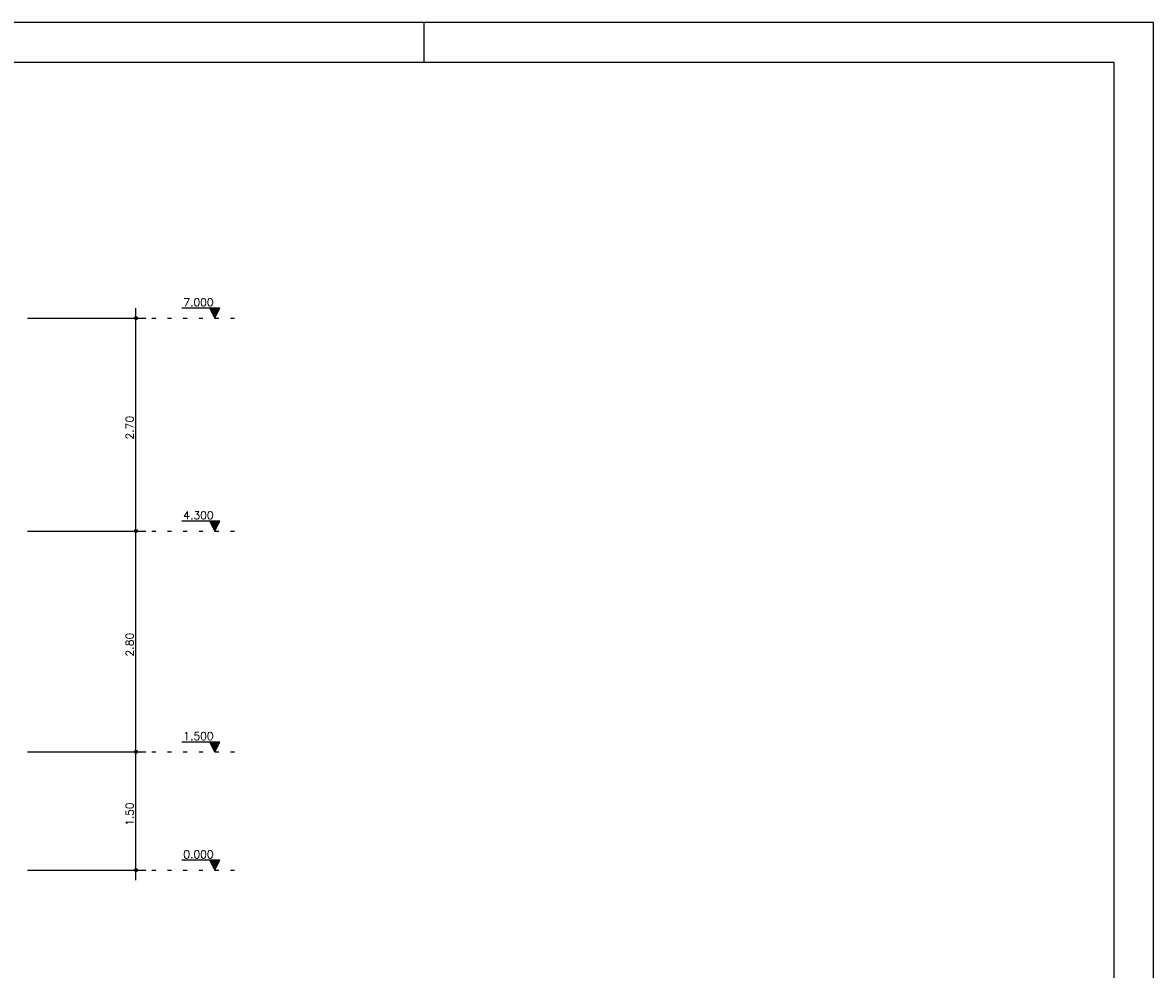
# Model space of a CAD drawing. Extents: x 0 to 84.1, y 0 to 59.4.
# Tile 5 of 5: x 55.4 to 84.1, y 35.4 to 59.4. Entities that reach past the tile are written whole.
import ezdxf

# ---------------------------------------------------------------- set-up
doc = ezdxf.new("R2010")
doc.units = 0
doc.header["$MEASUREMENT"] = 0
doc.linetypes.add('ESTILO_TQS_0002', pattern=[0.4, 0.1, -0.3])
doc.layers.add('1', color=1, linetype='CONTINUOUS')
doc.layers.add('2', color=2, linetype='CONTINUOUS')
doc.styles.get("Standard").update_dxf_attribs({"font": 'ROMANS.SHX'})

msp = doc.modelspace()

# ---------------------------------------------------------------- linework, layer by layer
at = {"layer": '1', "linetype": 'Continuous'}
for p, q in [((58.293063, 46.25604), (58.293063, 52.15604)), ((60.418063, 52.15604), (59.458063, 52.15604)), ((60.293063, 51.90604), (60.168063, 52.15604)), ((60.179211, 52.133744), (60.406915, 52.133744)), ((60.190359, 52.111448), (60.395767, 52.111448)), ((60.201507, 52.089153), (60.38462, 52.089153)), ((60.212654, 52.066857), (60.373472, 52.066857)), ((60.223802, 52.044562), (60.362324, 52.044561)), ((60.23495, 52.022266), (60.351177, 52.022266)), ((60.246098, 51.99997), (60.340029, 51.99997)), ((60.257246, 51.977673), (60.328881, 51.977674)), ((60.268394, 51.955378), (60.317733, 51.955378)), ((60.279542, 51.933083), (60.306584, 51.933083)), ((60.293063, 51.90604), (60.418063, 52.15604)), ((55.543063, 51.90604), (58.543063, 51.90604)), ((58.293063, 40.65604), (58.293063, 46.75604)), ((60.418063, 46.756041), (59.458063, 46.756041)), ((60.293063, 46.50604), (60.168063, 46.756041)), ((60.293063, 46.50604), (60.418063, 46.756041)), ((55.543063, 46.50604), (58.543063, 46.50604)), ((55.543063, 46.50604), (58.543063, 46.50604)), ((60.179211, 46.733744), (60.406915, 46.733744)), ((60.190359, 46.711449), (60.395767, 46.711449)), ((60.201507, 46.689153), (60.38462, 46.689153)), ((60.212654, 46.666857), (60.373472, 46.666857)), ((60.223802, 46.644562), (60.362324, 46.644561)), ((60.23495, 46.622266), (60.351177, 46.622266)), ((60.246098, 46.59997), (60.340029, 46.59997)), ((60.257246, 46.577674), (60.328881, 46.577674)), ((60.268394, 46.555378), (60.317733, 46.555378)), ((60.279542, 46.533083), (60.306584, 46.533083)), ((58.293063, 37.65604), (58.293063, 41.15604)), ((60.418063, 41.15604), (59.458063, 41.15604)), ((60.293063, 40.90604), (60.168063, 41.15604)), ((60.179211, 41.133744), (60.406915, 41.133744)), ((60.190359, 41.111448), (60.395767, 41.111448)), ((60.201507, 41.089153), (60.38462, 41.089153)), ((60.212654, 41.066857), (60.373472, 41.066857)), ((60.223802, 41.044562), (60.362324, 41.044561)), ((60.23495, 41.022266), (60.351177, 41.022266)), ((60.293063, 40.90604), (60.418063, 41.15604)), ((55.543063, 40.90604), (58.543063, 40.90604)), ((55.543063, 40.90604), (58.543063, 40.90604)), ((60.246098, 40.99997), (60.340029, 40.99997)), ((60.257246, 40.977673), (60.328881, 40.977674)), ((60.268394, 40.955378), (60.317733, 40.955378)), ((60.279542, 40.933083), (60.306584, 40.933083)), ((60.418063, 38.15604), (59.458063, 38.15604)), ((60.293063, 37.90604), (60.168063, 38.15604)), ((60.293063, 37.90604), (60.418063, 38.15604)), ((55.543063, 37.90604), (58.543063, 37.90604)), ((60.179211, 38.133744), (60.406915, 38.133744)), ((60.190359, 38.111448), (60.395767, 38.111448)), ((60.201507, 38.089153), (60.38462, 38.089153)), ((60.212654, 38.066857), (60.373472, 38.066857)), ((60.223802, 38.044562), (60.362324, 38.044561)), ((60.23495, 38.022266), (60.351177, 38.022266)), ((60.246098, 37.99997), (60.340029, 37.99997)), ((60.257246, 37.977673), (60.328881, 37.977674)), ((60.268394, 37.955378), (60.317733, 37.955378)), ((60.279542, 37.933083), (60.306584, 37.933083))]:
    msp.add_line(p, q, dxfattribs=at)
at = {"layer": '1', "linetype": 'ESTILO_TQS_0002'}
for p, q in [((58.293063, 51.90604), (60.893063, 51.90604)), ((58.293063, 46.50604), (60.893063, 46.50604)), ((58.293063, 40.90604), (60.893063, 40.90604)), ((58.293063, 37.90604), (60.893063, 37.90604))]:
    msp.add_line(p, q, dxfattribs=at)
at = {"layer": '1', "linetype": 'Continuous'}
for points in [[(60.168063, 52.15604), (60.293063, 51.90604), (60.418063, 52.15604), (60.168063, 52.15604)], [(60.168063, 46.756041), (60.293063, 46.50604), (60.418063, 46.756041), (60.168063, 46.756041)], [(60.168063, 41.15604), (60.293063, 40.90604), (60.418063, 41.15604), (60.168063, 41.15604)], [(60.168063, 38.15604), (60.293063, 37.90604), (60.418063, 38.15604), (60.168063, 38.15604)]]:
    msp.add_lwpolyline(points, dxfattribs=at)
for centre, radius in [((58.293063, 51.90604), 0.04), ((58.293063, 51.90604), 0.02), ((58.293063, 46.50604), 0.04), ((58.293063, 46.50604), 0.04), ((58.293063, 46.50604), 0.02), ((58.293063, 46.50604), 0.02), ((58.293063, 40.90604), 0.04), ((58.293063, 40.90604), 0.04), ((58.293063, 40.90604), 0.02), ((58.293063, 40.90604), 0.02), ((58.293063, 37.90604), 0.04), ((58.293063, 37.90604), 0.02)]:
    msp.add_circle(centre, radius, dxfattribs=at)
at = {"layer": '2', "linetype": 'Continuous'}
for p, q in [((84.100006, 59.400002), (0, 59.400002)), ((65.600006, 58.400002), (65.600006, 59.400002)), ((84.100006, 0), (84.100006, 59.400002))]:
    msp.add_line(p, q, dxfattribs=at)
msp.add_lwpolyline([(83.100006, 1), (2.5, 1), (2.5, 58.400002), (83.100006, 58.400002), (83.100006, 1)], dxfattribs=at)

# ---------------------------------------------------------------- texts
at = {"layer": '1', "linetype": 'Continuous'}
for s, p in [('7.000', (59.493063, 52.20604)), ('4.300', (59.493063, 46.806041)), ('1.500', (59.493063, 41.20604)), ('0.000', (59.493063, 38.20604))]:
    msp.add_text(s, height=0.2, dxfattribs=at).set_placement(p)
for s, p in [('2.70', (58.233063, 48.82604)), ('2.80', (58.233063, 43.32604)), ('1.50', (58.233063, 39.02604))]:
    msp.add_text(s, height=0.2, rotation=90, dxfattribs=at).set_placement(p)

doc.saveas('drawing.dxf')
